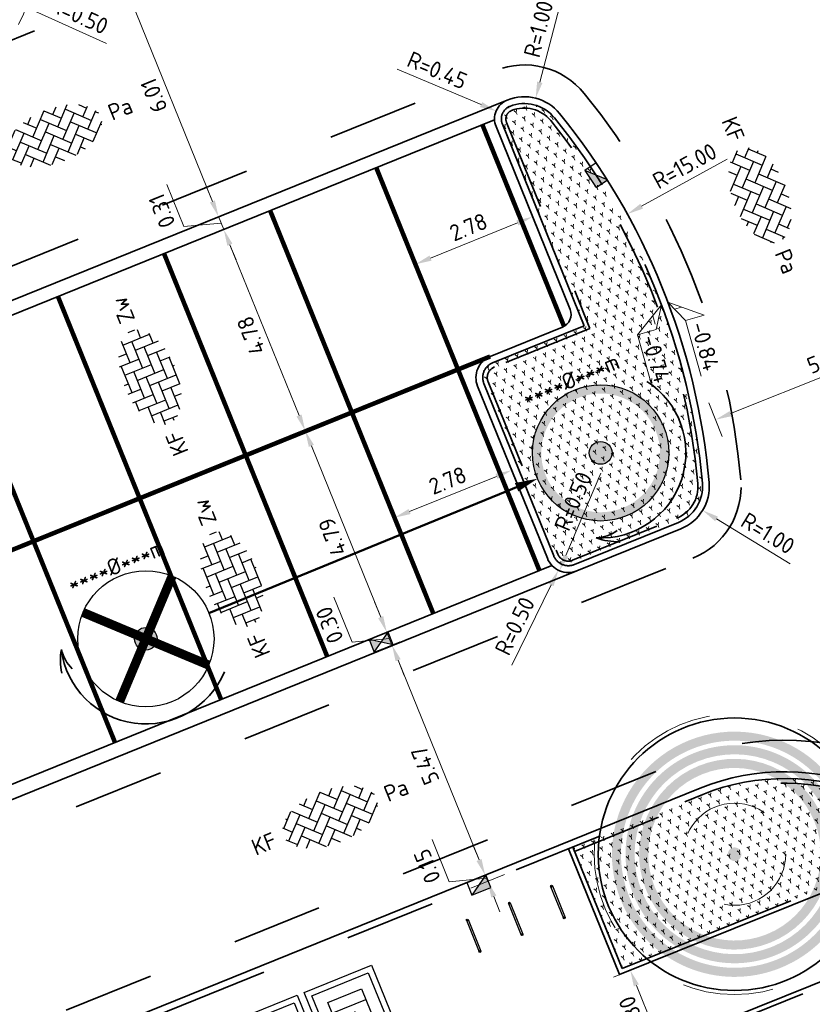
# Model space of a CAD drawing. Header units: metres. Extents: x 126075 to 126745, y 502461 to 502767.
# Tile 60 of 94: x 126529 to 126546, y 502671 to 502693. Entities that reach past the tile are written whole.
import ezdxf
from ezdxf.enums import TextEntityAlignment as Align

# ---------------------------------------------------------------- set-up
doc = ezdxf.new("R2010")
doc.units = ezdxf.units.M
doc.header["$PDSIZE"] = 1
for name, pattern in [('NLCS-HIDDEN', [4, 2, -2]), ('VH-OPSLUITBAND-SO', [10, 4, -2, 2, -2]), ('VH-TROTTOIRBAND-SO', [15, 5, -2, 2, -2, 2, -2]), ('VW-21-21_STREEP', [0.42, 0.21, -0.21]), ('ZZ-HIDDEN-SO', [4, 2, -2])]:
    doc.linetypes.add(name, pattern=pattern)
doc.layers.get('0').update_dxf_attribs({"linetype": 'CONTINUOUS'})
doc.layers.get('DEFPOINTS').update_dxf_attribs({"linetype": 'CONTINUOUS'})
doc.layers.add('N-GV-GR-BOOM-BESCHERMDEWORTELRUIMTE-GN', color=7, linetype='NLCS-HIDDEN', lineweight=0, plot=False)
doc.layers.add('N-GV-GR-BOOM_SOORT-V', color=7, linetype='CONTINUOUS', lineweight=18, true_color=0x025a01)
for name, color, linetype, lineweight in [('N-WE-GR-BEPLANTING-A-200', 92, 'CONTINUOUS', 18), ('N-WE-GR-BOOM-S', 90, 'CONTINUOUS', 25), ('N-WE-GR-BOOM-T18', 10, 'CONTINUOUS', 18), ('N-WE-IE-MEUBILAIR_WEGMEUBILAIR-S', 7, 'CONTINUOUS', 25), ('N-WE-IE-MEUBILAIR_WEGMEUBILAIR_CONTAINER-S', 7, 'CONTINUOUS', 25), ('N-WE-RI-HWA_KOLK-S-200', 154, 'CONTINUOUS', 25), ('N-WE-VH-GOOT_BSS_ACHTERKANT-G', 170, 'CONTINUOUS', 35), ('N-WE-VH-GOOT_BSS_VOORKANT-G', 170, 'CONTINUOUS', 35), ('N-WE-VH-KANTOPSLUITING_BETONRUG-G', 7, 'ZZ-HIDDEN-SO', 35), ('N-WE-VH-KANTOPSLUITING_OPSLUITBAND_100X200-G', 150, 'VH-OPSLUITBAND-SO', 35), ('N-WE-VH-KANTOPSLUITING_TROTTOIRBAND_130X150-G', 210, 'VH-TROTTOIRBAND-SO', 35), ('N-WE-VH-KANTOPSLUITING_TROTTOIRBAND_130X150_250-G', 210, 'VH-TROTTOIRBAND-SO', 35), ('N-WE-VH-KANTOPSLUITING_VOORKANTBAND-G', 50, 'CONTINUOUS', 35), ('N-WE-VH-MATERIAALGRENS-G', 7, 'ZZ-HIDDEN-SO', 35), ('N-WE-VH-OPENVERHARDING_BETONSTRAATSTEEN_KEIFORMAAT_ELLEBOOGVERBAND-S-200', 252, 'CONTINUOUS', 25), ('N-WE-VH-OPENVERHARDING_BETONSTRAATSTEEN_KEIFORMAAT_KEPERVERBAND-S-200', 252, 'CONTINUOUS', 25), ('N-WE-VW-MARKERING_PARKEERVAK-G', 7, 'VW-21-21_STREEP', 35), ('N-XX-GR-BOOM-T25', 7, 'CONTINUOUS', 25), ('V-WE-GR-BOOM-S', 90, 'CONTINUOUS', 25), ('X-XX-AL-HOOGTELABEL-S-200', 7, 'CONTINUOUS', 18), ('X-XX-AL-M', 7, 'CONTINUOUS', 18)]:
    doc.layers.add(name, color=color, linetype=linetype, lineweight=lineweight)
doc.styles.add('NLCS-ISO', font='NLCS-ISO.ttf')
doc.styles.add('NLCS-ISO-M200-T18', font='NLCS-ISO.ttf', dxfattribs={"height": 0.36})
doc.styles.add('NLCS-ISO-M200-T25', font='NLCS-ISO.ttf', dxfattribs={"height": 0.5})
doc.dimstyles.new('NLCS-M200-T18-PIJL_L2_H1', dxfattribs={"dimscale": 0.2, "dimtxt": 2.5, "dimasz": 1.8, "dimexe": 2, "dimexo": 2, "dimgap": 0.7, "dimtad": 1, "dimzin": 0, "dimdsep": 46, "dimtxsty": 'NLCS-ISO-M200-T18', "dimcen": 0, "dimdle": 2, "dimclrd": 256, "dimclre": 256, "dimclrt": 10, "dimadec": 1, "dimazin": 0, "dimtfac": 1, "dimtdec": 3, "dimtofl": 0, "dimtmove": 0, "dimatfit": 3, "dimfxl": 2, "dimfxlon": 1, "dimtfillclr": 256, "dimtolj": 1, "dimtzin": 0, "dimlwd": -1, "dimlwe": -1, "dimarcsym": 0})
pattern_1 = [(0, (0, 0), (0, 6.985), [5.08, -1.905]), (90, (0, 0), (-6.985, 4e-16), [5.08, -1.905])]

# ---------------------------------------------------------------- blocks, each defined once
blk = doc.blocks.new('SVH-BSS_KEIFORMAAT_ELLEBOOG-SO')
for p, q in [((-3.04, 2.49), (-1.87, 2.49)), ((-2.92, 2.49), (-2.92, -0.66)), ((-1.87, 2.81), (-1.87, 0.39)), ((-0.82, 2.94), (-0.82, 1.44)), ((-0.82, 2.49), (2.33, 2.49)), ((0.23, 2.97), (0.23, 2.49)), ((1.28, 2.49), (1.28, -0.66)), ((2.33, 2.7), (2.33, 0.39)), ((3.38, 2.35), (3.38, 1.44)), ((-4.84, 1.44), (-2.92, 1.44)), ((-3.97, 1.44), (-3.97, -1.71)), ((-1.87, 1.44), (1.28, 1.44)), ((0.23, 1.44), (0.23, -1.71)), ((2.33, 1.44), (4.84, 1.44)), ((4.43, 1.44), (4.43, -1.71)), ((-5.48, 0.39), (-3.97, 0.39)), ((-5.02, 0.39), (-5.02, -1.24)), ((-2.92, 0.39), (0.23, 0.39)), ((-0.82, 0.39), (-0.82, -2.76)), ((1.28, 0.39), (4.43, 0.39)), ((3.38, 0.39), (3.38, -2.35)), ((5.48, 0.39), (5.48, -0.39)), ((-5.39, -0.66), (-5.02, -0.66)), ((-3.97, -0.66), (-0.82, -0.66)), ((-1.87, -0.66), (-1.87, -2.8)), ((0.23, -0.66), (3.38, -0.66)), ((2.33, -0.66), (2.33, -2.71)), ((4.43, -0.66), (5.39, -0.66)), ((-4.52, -1.71), (-1.87, -1.71)), ((-2.92, -1.71), (-2.92, -2.53)), ((-0.82, -1.71), (2.33, -1.71)), ((1.28, -1.71), (1.28, -2.9)), ((3.38, -1.71), (4.52, -1.71)), ((-1.87, -2.76), (1.28, -2.76)), ((0.23, -2.76), (0.23, -2.97))]:
    blk.add_line(p, q)
at = {"style": 'NLCS-ISO'}
blk.add_attdef('FORMAAT', text='', height=1.8, dxfattribs=at).set_placement((-6.53, 0), align=Align.MIDDLE_RIGHT)
blk.add_attdef('KLEUR', text='', height=1.8, dxfattribs=at).set_placement((6.53, 0), align=Align.MIDDLE_LEFT)
at = {"style": 'NLCS-ISO', "flags": 1}
blk.add_attdef('FUNCTIE', text='', height=1.8, dxfattribs=at).set_placement((0, -3.98), align=Align.TOP_CENTER)
blk = doc.blocks.new('SVH-BSS_KEIFORMAAT_KEPER-SO')
for p, q in [((-5.2, 0.74), (-3.76, 2.18)), ((-3.7, 2.21), (-1.48, 0)), ((-2.62, 2.62), (-1.48, 1.48)), ((-2.23, 0.74), (0.01, 2.97)), ((-2.23, 2.23), (-1.61, 2.85)), ((-0.74, 2.23), (1.48, 0)), ((-0.01, 2.97), (1.48, 1.48)), ((0.74, 2.23), (1.39, 2.88)), ((0.74, 0.74), (2.62, 2.62)), ((2.23, 2.23), (4.45, 0)), ((3.76, 2.18), (4.45, 1.48)), ((3.76, 2.18), (4.45, 1.48)), ((-5.2, -0.74), (-2.97, 1.48)), ((-4.61, 1.64), (-4.45, 1.48)), ((-2.23, -0.74), (0, 1.48)), ((0.74, -0.74), (2.97, 1.48)), ((3.71, 0.74), (4.61, 1.64)), ((-5.3, 0.84), (-4.45, 0)), ((-4.61, -1.64), (-2.97, 0)), ((-3.71, 0.74), (-1.48, -1.48)), ((-2.23, -2.23), (0, 0)), ((-0.74, 0.74), (1.48, -1.48)), ((0.74, -2.23), (2.97, 0)), ((2.23, 0.74), (4.45, -1.48)), ((3.71, -0.74), (5.3, 0.84)), ((5.2, 0.74), (5.45, 0.49)), ((-5.45, -0.49), (-4.45, -1.48)), ((-3.71, -0.74), (-1.61, -2.85)), ((-0.74, -0.74), (1.39, -2.88)), ((2.23, -0.74), (3.7, -2.21)), ((3.76, -2.18), (5.45, -0.49)), ((5.2, -0.74), (5.3, -0.84)), ((-3.7, -2.21), (-2.97, -1.48)), ((-1.39, -2.88), (0, -1.48)), ((1.61, -2.85), (2.97, -1.48)), ((-0.74, -2.23), (0.01, -2.97)), ((-0.01, -2.97), (0, -2.97)), ((2.23, -2.23), (2.62, -2.62))]:
    blk.add_line(p, q)
at = {"style": 'NLCS-ISO'}
blk.add_attdef('FORMAAT', text='', height=1.8, dxfattribs=at).set_placement((-6.53, 0), align=Align.MIDDLE_RIGHT)
blk.add_attdef('KLEUR', text='', height=1.8, dxfattribs=at).set_placement((6.53, 0), align=Align.MIDDLE_LEFT)
at = {"style": 'NLCS-ISO', "flags": 1}
blk.add_attdef('FUNCTIE', text='', height=1.8, dxfattribs=at).set_placement((0, -3.98), align=Align.TOP_CENTER)
blk = doc.blocks.new('N-SGR-BOOM_BOL_2E')
h = blk.add_hatch(color=256)
h.dxf.hatch_style = 1
edge = h.paths.add_edge_path()
edge.add_arc((0, 0), 0.25, 0, 360)
at = {"layer": 'N-GV-GR-BOOM_SOORT-V', "transparency": 33554559}
h = blk.add_hatch(color=256, dxfattribs=at)
h.dxf.hatch_style = 1
h.paths.add_polyline_path([(-3.6, 0, 1), (3.6, 0, 1)])
h.paths.add_polyline_path([(3.2, 0, -1), (-3.2, 0, -1)], flags=16)
h = blk.add_hatch(color=256, dxfattribs=at)
h.dxf.hatch_style = 1
edge = h.paths.add_edge_path()
edge.add_arc((0, 0), 3.01, 0, 360)
edge = h.paths.add_edge_path(flags=16)
edge.add_arc((0, 0), 2.626, 0, 360)
at = {"lineweight": 35}
blk.add_circle((0, 0), 4, dxfattribs=at)
at = {"layer": 'N-GV-GR-BOOM-BESCHERMDEWORTELRUIMTE-GN'}
for radius in [4.37, 1.75]:
    blk.add_circle((0, 0), radius, dxfattribs=at)
at = {"layer": 'N-XX-GR-BOOM-T25', "style": 'NLCS-ISO-M200-T25'}
blk.add_attdef('SOORT', text='', height=0.5, dxfattribs=at).set_placement((0, -0.873), align=Align.MIDDLE_CENTER)
blk = doc.blocks.new('SIE-WEG_CONTAINER_AFVAL')
at = {"flags": 128}
for points in [[(-0.8, -0.8), (-0.8, 0.8), (0.8, 0.8), (0.8, -0.8)], [(0.67, 0.67), (0.67, -0.67), (-0.67, -0.67), (-0.67, 0.67)], [(-0.4, 0.4), (0.4, 0.4), (0.4, -0.4), (-0.4, -0.4)]]:
    blk.add_lwpolyline(points, close=True, dxfattribs=at)
blk.add_lwpolyline([(0.4, -0.15), (-0.4, -0.15)], dxfattribs=at)
at = {"style": 'NLCS-ISO'}
blk.add_text('A', height=0.25, dxfattribs=at).set_placement((0, 0.125), align=Align.MIDDLE_CENTER)
blk = doc.blocks.new('V-SGR-BOOM_VERPLANTEN')
at = {"ltscale": 0.1}
h = blk.add_hatch(color=256, dxfattribs=at)
edge = h.paths.add_edge_path()
edge.add_arc((0, 0), 0.25, 0, 360)
at = {"color": 114, "lineweight": -3, "true_color": 0x139b48, "const_width": 0.2, "flags": 128}
for points in [[(-1.061, 1.06), (1.061, -1.06)], [(1.06, 1.061), (-1.06, -1.061)]]:
    blk.add_lwpolyline(points, dxfattribs=at)
at = {"lineweight": 35, "flags": 128}
for points in [[(-1.811, 0.485, 0.09274), (-2, 0)], [(-1.811, 0.485, 0.1365), (-1.75, 0)]]:
    blk.add_lwpolyline(points, format="xyb", dxfattribs=at)
for centre, radius in [((0, 0), 1.5), ((0.05, 0.025), 0.0562)]:
    blk.add_circle(centre, radius)
at = {"ltscale": 0.1}
blk.add_circle((0, 0), 0.25, dxfattribs=at)
at = {"lineweight": 35}
blk.add_arc((0, 0), 1.875, 165, 315, dxfattribs=at)
at = {"layer": 'N-WE-GR-BOOM-T18', "ltscale": 0.1, "style": 'NLCS-ISO-M200-T18'}
blk.add_attdef('SOORT', text='', height=0.36, dxfattribs=at).set_placement((0, 1.74), align=Align.MIDDLE_CENTER)
blk = doc.blocks.new('N-SGR-BOOM_VERPLANTEN')
at = {"true_color": 0x139b48}
h = blk.add_hatch(color=114, dxfattribs=at)
h.dxf.hatch_style = 1
edge = h.paths.add_edge_path()
edge.add_arc((0, 0), 1.5, 0, 360)
edge = h.paths.add_edge_path(flags=17)
edge.add_arc((0, 0), 1.307, 0, 360)
edge = h.paths.add_edge_path(flags=16)
edge.add_arc((0, 0), 0.25, 0, 360)
edge = h.paths.add_edge_path(flags=0)
edge.add_arc((0.05, 0.025), 0.0562, 0, 360)
at = {"ltscale": 0.1}
h = blk.add_hatch(color=256, dxfattribs=at)
edge = h.paths.add_edge_path()
edge.add_arc((0, 0), 0.25, 0, 360)
at = {"lineweight": 35, "flags": 128}
for points in [[(-0.797, -1.697, 0.09274), (-0.352, -1.969)], [(-0.797, -1.697, 0.1365), (-0.308, -1.723)]]:
    blk.add_lwpolyline(points, format="xyb", dxfattribs=at)
blk.add_circle((0, 0), 1.5)
at = {"ltscale": 0.1}
blk.add_circle((0, 0), 0.25, dxfattribs=at)
at = {"lineweight": 35}
blk.add_arc((0, 0), 1.875, 244.8526, 34.8526, dxfattribs=at)
at = {"layer": 'N-WE-GR-BOOM-T18', "ltscale": 0.1, "style": 'NLCS-ISO-M200-T18'}
blk.add_attdef('SOORT', text='', height=0.36, dxfattribs=at).set_placement((0, 1.74), align=Align.MIDDLE_CENTER)
blk = doc.blocks.new('*U122')
at = {"color": 114, "true_color": 0x139b48}
blk.add_lwpolyline([(8.816, 0, 0.2, 0, 0), (9.316, 0, 0, 0, 0)], format="xyseb", dxfattribs=at)
at = {"color": 114, "lineweight": 50, "true_color": 0x139b48}
blk.add_lwpolyline([(1.5, 0), (9.066, 0)], dxfattribs=at)
at = {"layer": 'N-WE-GR-BOOM-S'}
blk.add_blockref('N-SGR-BOOM_VERPLANTEN', (10.816, 0), dxfattribs=at).add_auto_attribs({'SOORT': '****%%c***m'})
at = {"layer": 'V-WE-GR-BOOM-S'}
blk.add_blockref('V-SGR-BOOM_VERPLANTEN', (0, 0), dxfattribs=at).add_auto_attribs({'SOORT': '****%%c***m'})
blk = doc.blocks.new('SIE-WEG_FIETSNIET')
for p, q in [((-0.375, 0.02), (-0.375, -0.02)), ((0.375, 0.02), (-0.375, 0.02)), ((0.375, 0.02), (0.375, -0.02)), ((0.375, -0.02), (-0.375, -0.02))]:
    blk.add_line(p, q)
for centre in [(-0.375, 0), (0.375, 0)]:
    blk.add_circle(centre, 0.02)
blk = doc.blocks.new('*D184')
at = {"layer": 'DEFPOINTS', "color": 0, "transparency": 16777216}
for p in [(126548.764, 502677.487), (126539.793, 502674.017), (126539.247, 502673.796)]:
    blk.add_point(p, dxfattribs=at)
at = {"layer": 'X-XX-AL-M', "transparency": 16777216}
for p, q in [((126538.453, 502673.65), (126538.078, 502674.577)), ((126539.112, 502674.13), (126538.976, 502674.464)), ((126539.275, 502673.727), (126538.453, 502673.65)), ((126539.422, 502673.867), (126538.876, 502673.646)), ((126539.674, 502673.807), (126538.932, 502673.507)), ((126539.303, 502673.657), (126539.247, 502673.796)), ((126539.438, 502673.323), (126539.573, 502672.99))]:
    blk.add_line(p, q, dxfattribs=at)
for points in [[(126539.056, 502674.107), (126539.167, 502674.152), (126539.247, 502673.796)], [(126539.382, 502673.301), (126539.494, 502673.346), (126539.303, 502673.657)]]:
    blk.add_solid(points, dxfattribs=at)
at = {"layer": 'X-XX-AL-M', "color": 10, "transparency": 16777216, "insert": (126537.969, 502673.993), "char_height": 0.36, "attachment_point": 5, "rotation": 112.036, "style": 'NLCS-ISO-M200-T18'}
blk.add_mtext('\\A1;0.15', dxfattribs=at)
blk = doc.blocks.new('*D185')
at = {"layer": 'DEFPOINTS', "color": 0, "transparency": 16777216}
for p in [(126537.742, 502679.083), (126537.196, 502678.862), (126539.793, 502674.017)]:
    blk.add_point(p, dxfattribs=at)
at = {"layer": 'X-XX-AL-M', "transparency": 16777216}
for p, q in [((126537.371, 502678.933), (126536.825, 502678.712)), ((126539.112, 502674.13), (126537.331, 502678.528)), ((126539.422, 502673.867), (126538.876, 502673.646))]:
    blk.add_line(p, q, dxfattribs=at)
for points in [[(126537.276, 502678.506), (126537.387, 502678.551), (126537.196, 502678.862)], [(126539.056, 502674.107), (126539.167, 502674.152), (126539.247, 502673.796)]]:
    blk.add_solid(points, dxfattribs=at)
at = {"layer": 'X-XX-AL-M', "color": 10, "transparency": 16777216, "insert": (126537.925, 502676.209), "char_height": 0.36, "attachment_point": 5, "rotation": 112.036, "style": 'NLCS-ISO-M200-T18'}
blk.add_mtext('\\A1;5.47', dxfattribs=at)
blk = doc.blocks.new('*D186')
at = {"layer": 'DEFPOINTS', "color": 0, "transparency": 16777216}
for p in [(126537.617, 502679.36), (126537.082, 502679.143), (126537.742, 502679.083)]:
    blk.add_point(p, dxfattribs=at)
at = {"layer": 'X-XX-AL-M', "transparency": 16777216}
for p, q in [((126536.318, 502678.926), (126535.916, 502679.92)), ((126536.947, 502679.477), (126536.812, 502679.811)), ((126537.246, 502679.21), (126536.711, 502678.993)), ((126537.196, 502678.862), (126537.082, 502679.143)), ((126537.139, 502679.003), (126536.318, 502678.926)), ((126537.371, 502678.933), (126536.825, 502678.712)), ((126537.331, 502678.528), (126537.466, 502678.195))]:
    blk.add_line(p, q, dxfattribs=at)
for points in [[(126536.892, 502679.455), (126537.003, 502679.5), (126537.082, 502679.143)], [(126537.276, 502678.506), (126537.387, 502678.551), (126537.196, 502678.862)]]:
    blk.add_solid(points, dxfattribs=at)
at = {"layer": 'X-XX-AL-M', "color": 10, "transparency": 16777216, "insert": (126535.82, 502679.303), "char_height": 0.36, "attachment_point": 5, "rotation": 112.036, "style": 'NLCS-ISO-M200-T18'}
blk.add_mtext('\\A1;0.30', dxfattribs=at)
blk = doc.blocks.new('*D187')
at = {"layer": 'DEFPOINTS', "color": 0, "transparency": 16777216}
for p in [(126535.82, 502683.799), (126535.285, 502683.583), (126537.617, 502679.36)]:
    blk.add_point(p, dxfattribs=at)
at = {"layer": 'X-XX-AL-M', "transparency": 16777216}
for p, q in [((126535.449, 502683.649), (126534.915, 502683.433)), ((126536.947, 502679.477), (126535.421, 502683.249)), ((126537.246, 502679.21), (126536.711, 502678.993))]:
    blk.add_line(p, q, dxfattribs=at)
for points in [[(126535.365, 502683.226), (126535.476, 502683.271), (126535.285, 502683.583)], [(126536.892, 502679.455), (126537.003, 502679.5), (126537.082, 502679.143)]]:
    blk.add_solid(points, dxfattribs=at)
at = {"layer": 'X-XX-AL-M', "color": 10, "transparency": 16777216, "insert": (126535.887, 502681.243), "char_height": 0.36, "attachment_point": 5, "rotation": 112.036, "style": 'NLCS-ISO-M200-T18'}
blk.add_mtext('\\A1;4.79', dxfattribs=at)
blk = doc.blocks.new('*D188')
at = {"layer": 'DEFPOINTS', "color": 0, "transparency": 16777216}
for p in [(126534.027, 502688.227), (126533.493, 502688.011), (126535.82, 502683.799)]:
    blk.add_point(p, dxfattribs=at)
at = {"layer": 'X-XX-AL-M', "transparency": 16777216}
for p, q in [((126533.656, 502688.077), (126533.122, 502687.861)), ((126535.15, 502683.916), (126533.628, 502687.677)), ((126535.449, 502683.649), (126534.915, 502683.433))]:
    blk.add_line(p, q, dxfattribs=at)
for points in [[(126533.572, 502687.655), (126533.684, 502687.7), (126533.493, 502688.011)], [(126535.095, 502683.894), (126535.206, 502683.939), (126535.285, 502683.583)]]:
    blk.add_solid(points, dxfattribs=at)
at = {"layer": 'X-XX-AL-M', "color": 10, "transparency": 16777216, "insert": (126534.093, 502685.677), "char_height": 0.36, "attachment_point": 5, "rotation": 112.036, "style": 'NLCS-ISO-M200-T18'}
blk.add_mtext('\\A1;4.78', dxfattribs=at)
blk = doc.blocks.new('*D179')
at = {"layer": 'DEFPOINTS', "color": 0, "transparency": 16777216}
for p in [(126533.911, 502688.513), (126533.377, 502688.297), (126534.027, 502688.227)]:
    blk.add_point(p, dxfattribs=at)
at = {"layer": 'X-XX-AL-M', "transparency": 16777216}
for p, q in [((126532.614, 502688.077), (126532.239, 502689.004)), ((126533.242, 502688.631), (126533.107, 502688.964)), ((126533.54, 502688.363), (126533.006, 502688.147)), ((126533.493, 502688.011), (126533.377, 502688.297)), ((126533.435, 502688.154), (126532.614, 502688.077)), ((126533.656, 502688.077), (126533.122, 502687.861)), ((126533.628, 502687.677), (126533.763, 502687.344))]:
    blk.add_line(p, q, dxfattribs=at)
for points in [[(126533.187, 502688.608), (126533.298, 502688.653), (126533.377, 502688.297)], [(126533.572, 502687.655), (126533.684, 502687.7), (126533.493, 502688.011)]]:
    blk.add_solid(points, dxfattribs=at)
at = {"layer": 'X-XX-AL-M', "color": 10, "transparency": 16777216, "insert": (126532.13, 502688.421), "char_height": 0.36, "attachment_point": 5, "rotation": 112.036, "style": 'NLCS-ISO-M200-T18'}
blk.add_mtext('\\A1;0.31', dxfattribs=at)
blk = doc.blocks.new('*D180')
at = {"layer": 'DEFPOINTS', "color": 0, "transparency": 16777216}
for p in [(126531.447, 502693.996), (126531.124, 502693.865), (126533.911, 502688.513)]:
    blk.add_point(p, dxfattribs=at)
at = {"layer": 'X-XX-AL-M', "transparency": 16777216}
for p, q in [((126531.124, 502693.865), (126530.753, 502693.715)), ((126533.242, 502688.631), (126531.259, 502693.531)), ((126533.54, 502688.363), (126533.006, 502688.147))]:
    blk.add_line(p, q, dxfattribs=at)
for points in [[(126531.203, 502693.509), (126531.314, 502693.554), (126531.124, 502693.865)], [(126533.187, 502688.608), (126533.298, 502688.653), (126533.377, 502688.297)]]:
    blk.add_solid(points, dxfattribs=at)
at = {"layer": 'X-XX-AL-M', "color": 10, "transparency": 16777216, "insert": (126531.954, 502690.961), "char_height": 0.36, "attachment_point": 5, "rotation": 112.036, "style": 'NLCS-ISO-M200-T18'}
blk.add_mtext('\\A1;6.01', dxfattribs=at)
blk = doc.blocks.new('*D193')
at = {"layer": 'DEFPOINTS', "color": 0, "transparency": 16777216}
for p in [(126548.24, 502688.801), (126543.139, 502686.748), (126549.417, 502685.876)]:
    blk.add_point(p, dxfattribs=at)
at = {"layer": 'X-XX-AL-M', "transparency": 16777216}
for p, q in [((126549.268, 502686.247), (126549.567, 502685.505)), ((126544.65, 502683.958), (126549.083, 502685.742)), ((126544.167, 502684.194), (126544.466, 502683.452))]:
    blk.add_line(p, q, dxfattribs=at)
for points in [[(126549.061, 502685.798), (126549.106, 502685.686), (126549.417, 502685.876)], [(126544.628, 502684.013), (126544.673, 502683.902), (126544.316, 502683.823)]]:
    blk.add_solid(points, dxfattribs=at)
at = {"layer": 'X-XX-AL-M', "color": 10, "transparency": 16777216, "insert": (126546.747, 502685.147), "char_height": 0.36, "attachment_point": 5, "rotation": 21.9251, "style": 'NLCS-ISO-M200-T18'}
blk.add_mtext('\\A1;5.50', dxfattribs=at)
blk = doc.blocks.new('*D263')
at = {"layer": 'DEFPOINTS', "color": 0, "transparency": 16777216}
for p in [(126539.83, 502682.711), (126539.83, 502682.711), (126537.251, 502681.667)]:
    blk.add_point(p, dxfattribs=at)
at = {"layer": 'X-XX-AL-M', "transparency": 16777216}
for p, q in [((126539.83, 502682.711), (126539.68, 502683.082)), ((126537.585, 502681.802), (126539.497, 502682.576)), ((126537.251, 502681.667), (126537.101, 502682.038))]:
    blk.add_line(p, q, dxfattribs=at)
for points in [[(126539.474, 502682.632), (126539.519, 502682.521), (126539.83, 502682.711)], [(126537.562, 502681.858), (126537.608, 502681.747), (126537.251, 502681.667)]]:
    blk.add_solid(points, dxfattribs=at)
at = {"layer": 'X-XX-AL-M', "color": 10, "transparency": 16777216, "insert": (126538.421, 502682.486), "char_height": 0.36, "attachment_point": 5, "rotation": 22.0408, "style": 'NLCS-ISO-M200-T18'}
blk.add_mtext('\\A1;2.78', dxfattribs=at)
blk = doc.blocks.new('*D265')
at = {"layer": 'DEFPOINTS', "color": 0, "transparency": 16777216}
for p in [(126540.29, 502688.292), (126540.29, 502688.292), (126537.711, 502687.247)]:
    blk.add_point(p, dxfattribs=at)
at = {"layer": 'X-XX-AL-M', "transparency": 16777216}
for p, q in [((126540.29, 502688.292), (126540.14, 502688.662)), ((126538.044, 502687.383), (126539.956, 502688.157)), ((126537.711, 502687.247), (126537.561, 502687.618))]:
    blk.add_line(p, q, dxfattribs=at)
for points in [[(126539.934, 502688.212), (126539.979, 502688.101), (126540.29, 502688.292)], [(126538.022, 502687.438), (126538.067, 502687.327), (126537.711, 502687.247)]]:
    blk.add_solid(points, dxfattribs=at)
at = {"layer": 'X-XX-AL-M', "color": 10, "transparency": 16777216, "insert": (126538.88, 502688.066), "char_height": 0.36, "attachment_point": 5, "rotation": 22.0408, "style": 'NLCS-ISO-M200-T18'}
blk.add_mtext('\\A1;2.78', dxfattribs=at)
blk = doc.blocks.new('*D312')
at = {"layer": 'DEFPOINTS', "color": 0, "transparency": 16777216}
for p in [(126540.359, 502690.905), (126540.109, 502689.937)]:
    blk.add_point(p, dxfattribs=at)
at = {"layer": 'X-XX-AL-M', "transparency": 16777216}
blk.add_line((126540.924, 502693.093), (126540.449, 502691.254), dxfattribs=at)
blk.add_solid([(126540.391, 502691.269), (126540.507, 502691.239), (126540.359, 502690.905)], dxfattribs=at)
at = {"layer": 'X-XX-AL-M', "color": 10, "transparency": 16777216, "insert": (126540.421, 502692.428), "char_height": 0.36, "attachment_point": 5, "rotation": 75.5393, "style": 'NLCS-ISO-M200-T18'}
blk.add_mtext('\\A1;R=1.00', dxfattribs=at)
blk = doc.blocks.new('*D313')
at = {"layer": 'DEFPOINTS', "color": 0, "transparency": 16777216}
for p in [(126542.376, 502688.351), (126529.235, 502681.119)]:
    blk.add_point(p, dxfattribs=at)
at = {"layer": 'X-XX-AL-M', "transparency": 16777216}
blk.add_line((126544.577, 502689.563), (126542.692, 502688.525), dxfattribs=at)
blk.add_solid([(126542.663, 502688.578), (126542.721, 502688.472), (126542.376, 502688.351)], dxfattribs=at)
at = {"layer": 'X-XX-AL-M', "color": 10, "transparency": 16777216, "insert": (126543.638, 502689.411), "char_height": 0.36, "attachment_point": 5, "rotation": 28.8267, "style": 'NLCS-ISO-M200-T18'}
blk.add_mtext('\\A1;R=15.00', dxfattribs=at)
blk = doc.blocks.new('*D314')
at = {"layer": 'DEFPOINTS', "color": 0, "transparency": 16777216}
for p in [(126543.181, 502682.35), (126544.034, 502681.828)]:
    blk.add_point(p, dxfattribs=at)
at = {"layer": 'X-XX-AL-M', "transparency": 16777216}
blk.add_line((126545.962, 502680.649), (126544.341, 502681.64), dxfattribs=at)
blk.add_solid([(126544.372, 502681.691), (126544.31, 502681.589), (126544.034, 502681.828)], dxfattribs=at)
at = {"layer": 'X-XX-AL-M', "color": 10, "transparency": 16777216, "insert": (126545.472, 502681.323), "char_height": 0.36, "attachment_point": 5, "rotation": 328.5423, "style": 'NLCS-ISO-M200-T18'}
blk.add_mtext('\\A1;R=1.00', dxfattribs=at)
blk = doc.blocks.new('*D315')
at = {"layer": 'DEFPOINTS', "color": 0, "transparency": 16777216}
for p in [(126541.079, 502680.959), (126540.884, 502680.499)]:
    blk.add_point(p, dxfattribs=at)
at = {"layer": 'X-XX-AL-M', "transparency": 16777216}
blk.add_line((126541.794, 502682.646), (126541.025, 502680.831), dxfattribs=at)
blk.add_solid([(126540.969, 502680.854), (126541.08, 502680.807), (126540.884, 502680.499)], dxfattribs=at)
at = {"layer": 'X-XX-AL-M', "color": 10, "transparency": 16777216, "insert": (126541.185, 502682.029), "char_height": 0.36, "attachment_point": 5, "rotation": 67.0408, "style": 'NLCS-ISO-M200-T18'}
blk.add_mtext('\\A1;R=0.50', dxfattribs=at)
blk = doc.blocks.new('*D316')
at = {"layer": 'DEFPOINTS', "color": 0, "transparency": 16777216}
for p in [(126541.079, 502680.959), (126540.859, 502680.511)]:
    blk.add_point(p, dxfattribs=at)
at = {"layer": 'X-XX-AL-M', "transparency": 16777216}
blk.add_line((126539.832, 502678.417), (126540.7, 502680.187), dxfattribs=at)
blk.add_solid([(126540.647, 502680.214), (126540.754, 502680.161), (126540.859, 502680.511)], dxfattribs=at)
at = {"layer": 'X-XX-AL-M', "color": 10, "transparency": 16777216, "insert": (126539.9, 502679.281), "char_height": 0.36, "attachment_point": 5, "rotation": 63.8734, "style": 'NLCS-ISO-M200-T18'}
blk.add_mtext('\\A1;R=0.50', dxfattribs=at)
blk = doc.blocks.new('*D323')
at = {"layer": 'DEFPOINTS', "color": 0, "transparency": 16777216}
for p in [(126539.489, 502690.622), (126539.903, 502690.446)]:
    blk.add_point(p, dxfattribs=at)
at = {"layer": 'X-XX-AL-M', "transparency": 16777216}
blk.add_line((126537.308, 502691.546), (126539.157, 502690.762), dxfattribs=at)
blk.add_solid([(126539.181, 502690.818), (126539.134, 502690.707), (126539.489, 502690.622)], dxfattribs=at)
at = {"layer": 'X-XX-AL-M', "color": 10, "transparency": 16777216, "insert": (126538.192, 502691.519), "char_height": 0.36, "attachment_point": 5, "rotation": 337.0408, "style": 'NLCS-ISO-M200-T18'}
blk.add_mtext('\\A1;R=0.45', dxfattribs=at)
blk = doc.blocks.new('*D329')
at = {"layer": 'DEFPOINTS', "color": 0, "transparency": 16777216}
for p in [(126528.326, 502693.274), (126528.782, 502693.069)]:
    blk.add_point(p, dxfattribs=at)
at = {"layer": 'X-XX-AL-M', "transparency": 16777216}
blk.add_line((126530.908, 502692.11), (126529.11, 502692.921), dxfattribs=at)
blk.add_solid([(126529.134, 502692.975), (126529.085, 502692.866), (126528.782, 502693.069)], dxfattribs=at)
at = {"layer": 'X-XX-AL-M', "color": 10, "transparency": 16777216, "insert": (126530.304, 502692.733), "char_height": 0.36, "attachment_point": 5, "rotation": 335.7425, "style": 'NLCS-ISO-M200-T18'}
blk.add_mtext('\\A1;R=0.50', dxfattribs=at)
blk = doc.blocks.new('SRI-KOLK_TROTTOIR-SO')
blk.add_hatch(color=256).paths.add_polyline_path([(1.125, 1.5), (-1.125, 1.5), (-1.125, 0)])
blk.add_line((-1.125, 0), (1.125, 1.5))
at = {"flags": 128}
blk.add_lwpolyline([(-1.125, 0), (1.125, 0), (1.125, 1.5), (-1.125, 1.5)], close=True, dxfattribs=at)
blk = doc.blocks.new('SRI-KOLK_STRAAT-SO')
h = blk.add_hatch(color=256)
h.dxf.hatch_style = 1
h.paths.add_polyline_path([(-1.125, 1.5), (-1.125, 0), (0, 0.75)])
h.paths.add_polyline_path([(1.125, 1.5), (0, 0.75), (1.125, 0)])
for p, q in [((-1.125, 0), (1.125, 1.5)), ((1.125, 0), (-1.125, 1.5))]:
    blk.add_line(p, q)
blk.add_lwpolyline([(-1.125, 0), (1.125, 0), (1.125, 1.5), (-1.125, 1.5)], close=True)
blk = doc.blocks.new('SZZ-HOOGTELABEL_02-SO')
h = blk.add_hatch()
h.set_pattern_fill('ANGLE', color=256)
h.set_pattern_definition(pattern_1)
h.paths.add_polyline_path([(2.46, 3.44), (0, 0), (2.46, 1.31)])
for p, q in [((2.46, 3.44), (0, 0)), ((2.46, 1.31), (2.46, 3.44)), ((0, 0), (2.46, 1.31)), ((8.84, 1.31), (2.46, 1.31))]:
    blk.add_line(p, q)
at = {"style": 'NLCS-ISO'}
blk.add_attdef('...', text='', height=1.8, dxfattribs=at).set_placement((5.77, 2.62), align=Align.MIDDLE)
blk = doc.blocks.new('SZZ-HOOGTELABEL_04-SO')
h = blk.add_hatch()
h.set_pattern_fill('ANGLE', color=256)
h.set_pattern_definition(pattern_1)
h.paths.add_polyline_path([(2.46, -1.31), (0, 0), (2.46, -3.44)])
for p, q in [((0, 0), (2.46, -1.31)), ((2.46, -3.44), (0, 0)), ((2.46, -1.31), (2.46, -3.44)), ((8.4, -3.44), (2.46, -3.44))]:
    blk.add_line(p, q)
at = {"style": 'NLCS-ISO'}
blk.add_attdef('...', text='', height=1.8, dxfattribs=at).set_placement((5.55, -2.2), align=Align.MIDDLE)
blk = doc.blocks.new('*D461')
at = {"layer": 'DEFPOINTS', "color": 0, "transparency": 16777216}
for p in [(126548.565, 502674.17), (126549.239, 502672.499), (126542.441, 502671.702)]:
    blk.add_point(p, dxfattribs=at)
at = {"layer": 'X-XX-AL-M', "transparency": 16777216}
for p, q in [((126542.812, 502671.851), (126542.07, 502671.552)), ((126542.98, 502670.365), (126542.576, 502671.368)), ((126543.486, 502670.18), (126542.743, 502669.881))]:
    blk.add_line(p, q, dxfattribs=at)
for points in [[(126542.52, 502671.345), (126542.631, 502671.39), (126542.441, 502671.702)], [(126542.924, 502670.342), (126543.036, 502670.387), (126543.114, 502670.031)]]:
    blk.add_solid(points, dxfattribs=at)
at = {"layer": 'X-XX-AL-M', "color": 10, "transparency": 16777216, "insert": (126542.481, 502670.747), "char_height": 0.36, "attachment_point": 5, "rotation": 111.9493, "style": 'NLCS-ISO-M200-T18'}
blk.add_mtext('\\A1;1.80', dxfattribs=at)
blk = doc.blocks.new('N-SGR-BOOM_BOL_3E')
h = blk.add_hatch(color=256)
h.dxf.hatch_style = 1
edge = h.paths.add_edge_path()
edge.add_arc((0, 0), 0.15, 0, 360)
at = {"layer": 'N-GV-GR-BOOM_SOORT-V', "transparency": 33554495}
h = blk.add_hatch(color=256, dxfattribs=at)
h.dxf.hatch_style = 1
h.paths.add_polyline_path([(-2.7, 0, 1), (2.7, 0, 1)])
h.paths.add_polyline_path([(2.5, 0, -1), (-2.5, 0, -1)], flags=16)
h.paths.add_polyline_path([(1.125, 0, -1), (-1.125, 0, -1)], flags=0)
h.paths.add_polyline_path([(-1.125, -1.9), (1.125, -1.9), (1.125, -1.15), (-1.125, -1.15)], flags=8)
h = blk.add_hatch(color=256, dxfattribs=at)
h.dxf.hatch_style = 1
edge = h.paths.add_edge_path(flags=16)
edge.add_arc((0, 0), 2.2, 0, 360)
edge = h.paths.add_edge_path()
edge.add_arc((0, 0), 2.4, 0, 360)
h = blk.add_hatch(color=256, dxfattribs=at)
h.dxf.hatch_style = 1
edge = h.paths.add_edge_path()
edge.add_arc((0, 0), 2.1, 0, 360)
edge = h.paths.add_edge_path(flags=16)
edge.add_arc((0, 0), 1.9, 0, 360)
at = {"lineweight": 35}
blk.add_circle((0, 0), 3, dxfattribs=at)
at = {"layer": 'N-GV-GR-BOOM-BESCHERMDEWORTELRUIMTE-GN'}
for radius in [3.09, 1.125]:
    blk.add_circle((0, 0), radius, dxfattribs=at)
at = {"layer": 'N-XX-GR-BOOM-T25', "style": 'NLCS-ISO-M200-T25'}
blk.add_attdef('SOORT', text='', height=0.5, dxfattribs=at).set_placement((0, -1.525), align=Align.MIDDLE_CENTER)

msp = doc.modelspace()

# ---------------------------------------------------------------- hatches: boundary and pattern name
at = {"layer": 'N-WE-GR-BEPLANTING-A-200', "transparency": 33554559}
h = msp.add_hatch(dxfattribs=at)
h.set_pattern_fill('AGR-BEPLANTING_SOORT_01-SO', color=256, scale=0.2, pattern_type=2)
h.set_pattern_definition([(81.70981, (126553.2705, 502551.88657), (-0.18126085, 0.14310075), [0.0577352, -0.1732052]), (141.70981, (126553.2705, 502551.88657), (-0.2145593, -0.08542613), [0.0577352, -0.1732052]), (291.70981, (126553.2705, 502551.88657), (0.18126079, -0.14310082), [0.05, -0.35])])
h.paths.add_polyline_path([(126540.77, 502690.472, 0.329765), (126539.79, 502690.724, 0.414214), (126539.625, 502690.334), (126541.423, 502685.892), (126539.412, 502685.077, 0.414214), (126539.219, 502684.621), (126540.755, 502680.828, 0.414214), (126541.21, 502680.635), (126543.5, 502681.562, 0.329765), (126544.028, 502682.425, 0.149424)])
h = msp.add_hatch(dxfattribs=at)
h.set_pattern_fill('AGR-BEPLANTING_SOORT_01-SO', color=256, scale=0.2, pattern_type=2)
h.set_pattern_definition([(81.925, (126545.3557, 502670.83657), (-0.181797, 0.1424186), [0.057735, -0.173205]), (141.925, (126545.3557, 502670.83657), (-0.214237, -0.086232), [0.057735, -0.173205]), (291.9251, (126545.3557, 502670.83657), (0.1817972, -0.1424187), [0.05, -0.35])])
edge = h.paths.add_edge_path()
edge.add_line((126549.659, 502674.718), (126547.744, 502675.534))
edge.add_arc((126545.843, 502671.072), 4.85, 66.9251, 111.879)
edge.add_line((126544.036, 502675.573), (126541.175, 502674.415))
edge.add_line((126541.175, 502674.415), (126542.261, 502671.737))
edge.add_line((126542.261, 502671.737), (126549.659, 502674.718))

# ---------------------------------------------------------------- linework, layer by layer
at = {"layer": 'N-WE-VH-GOOT_BSS_ACHTERKANT-G', "flags": 128}
for points in [[(126539.453, 502690.427), (126484.611, 502668.223)], [(126540.718, 502680.614), (126526.151, 502674.716)]]:
    msp.add_lwpolyline(points, dxfattribs=at)
at = {"layer": 'N-WE-VH-GOOT_BSS_VOORKANT-G'}
for points in [[(126539.734, 502690.864), (126484.095, 502668.354)], [(126541.267, 502680.496), (126525.838, 502674.25)]]:
    msp.add_lwpolyline(points, dxfattribs=at)
at = {"layer": 'N-WE-VH-KANTOPSLUITING_BETONRUG-G'}
msp.add_lwpolyline([(126540.692, 502690.409, 0.329765), (126539.828, 502690.632, 0.414214), (126539.718, 502690.371), (126541.554, 502685.836), (126539.45, 502684.985, 0.414214), (126539.312, 502684.659), (126540.847, 502680.866, 0.414214), (126541.173, 502680.728), (126543.462, 502681.655, 0.329765), (126543.928, 502682.416, 0.149424)], format="xyb", close=True, dxfattribs=at)
msp.add_lwpolyline([(126541.213, 502674.319), (126544.072, 502675.48, -0.198746), (126547.705, 502675.442), (126549.528, 502674.665)], format="xyb", dxfattribs=at)
at = {"layer": 'N-WE-VH-KANTOPSLUITING_OPSLUITBAND_100X200-G'}
msp.add_lwpolyline([(126541.175, 502674.415), (126542.262, 502671.737), (126549.659, 502674.718)], dxfattribs=at)
at = {"layer": 'N-WE-VH-KANTOPSLUITING_OPSLUITBAND_100X200-G', "flags": 128}
msp.add_lwpolyline([(126551.232, 502670.883), (126550.856, 502671.817), (126549.377, 502672.447), (126526.216, 502663.123), (126525.114, 502665.861), (126523.023, 502665.019)], dxfattribs=at)
at = {"layer": 'N-WE-VH-KANTOPSLUITING_TROTTOIRBAND_130X150-G'}
msp.add_lwpolyline([(126540.77, 502690.472, 0.329765), (126539.79, 502690.724, 0.414214), (126539.625, 502690.334), (126541.423, 502685.892), (126539.412, 502685.077, 0.414214), (126539.219, 502684.621), (126540.755, 502680.828, 0.414214), (126541.21, 502680.635), (126543.5, 502681.562, 0.329765), (126544.028, 502682.425, 0.149424)], format="xyb", close=True, dxfattribs=at)
at = {"layer": 'N-WE-VH-KANTOPSLUITING_TROTTOIRBAND_130X150_250-G', "flags": 128}
msp.add_lwpolyline([(126489.839, 502651.054, -0.304611), (126492.244, 502654.61), (126544.036, 502675.573, -0.198703), (126547.744, 502675.534), (126550.282, 502674.453), (126550.047, 502673.901)], format="xyb", dxfattribs=at)
at = {"layer": 'N-WE-VH-KANTOPSLUITING_VOORKANTBAND-G', "flags": 128}
msp.add_lwpolyline([(126544.177, 502682.438, -0.329765), (126543.556, 502681.423), (126541.267, 502680.496, -0.414214), (126540.616, 502680.772), (126539.08, 502684.565, -0.414214), (126539.356, 502685.216), (126540.95, 502685.862, 0.414214), (126541.116, 502686.252), (126539.486, 502690.278, -0.414214), (126539.734, 502690.864), (126539.734, 502690.864, -0.329765), (126540.886, 502690.566, -0.149424)], format="xyb", close=True, dxfattribs=at)
msp.add_lwpolyline([(126489.689, 502651.025, -0.306646), (126492.188, 502654.749), (126543.98, 502675.712, -0.198703), (126547.803, 502675.672), (126550.341, 502674.591)], format="xyb", dxfattribs=at)
at = {"layer": 'N-WE-VH-KANTOPSLUITING_VOORKANTBAND-G'}
for points in [[(126541.082, 502674.377), (126542.206, 502671.607), (126549.789, 502674.663)], [(126551.323, 502670.92), (126550.933, 502671.893), (126549.378, 502672.555), (126526.271, 502663.253), (126525.169, 502665.991), (126522.986, 502665.112)]]:
    msp.add_lwpolyline(points, dxfattribs=at)
at = {"layer": 'N-WE-VH-MATERIAALGRENS-G', "flags": 128}
msp.add_lwpolyline([(126544.156, 502698.388), (126476.13, 502670.848), (126487.721, 502642.021), (126490.652, 502633.645), (126508.592, 502588.958)], dxfattribs=at)
at = {"layer": 'N-WE-VH-MATERIAALGRENS-G'}
msp.add_lwpolyline([(126543.224, 502680.55), (126488.179, 502658.265, -0.329765), (126486.221, 502658.77, -0.149435), (126482.776, 502667.279, -0.346814), (126483.937, 502669.046), (126539.472, 502691.512, -0.329773), (126541.43, 502691.007, -0.149424), (126544.874, 502682.499, -0.329765), (126543.819, 502680.774, -0.329765)], format="xyb", dxfattribs=at)
at = {"layer": 'N-WE-VH-MATERIAALGRENS-G', "flags": 128}
msp.add_lwpolyline([(126550.615, 502675.235), (126548.432, 502676.164, 0.210912), (126543.722, 502676.368), (126491.925, 502655.398, 0.419272), (126489.363, 502649.2), (126512.849, 502590.702)], format="xyb", dxfattribs=at)
at = {"layer": 'N-WE-VW-MARKERING_PARKEERVAK-G', "ltscale": 5, "const_width": 0.1}
for points in [[(126540.984, 502685.878), (126539.192, 502690.304)], [(126540.442, 502680.502), (126536.856, 502689.358)], [(126538.106, 502679.556), (126534.52, 502688.413)], [(126535.77, 502678.61), (126532.184, 502687.467)], [(126533.434, 502677.665), (126529.849, 502686.521)], [(126531.098, 502676.719), (126527.513, 502685.576)], [(126539.356, 502685.216), (126523.927, 502678.97)]]:
    msp.add_lwpolyline(points, dxfattribs=at)

# ---------------------------------------------------------------- block references
at = {"layer": 'N-WE-GR-BOOM-S'}
for name, p, rotation in [('N-SGR-BOOM_BOL_2E', (126525.059, 502694.455), 22.04078480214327), ('*U122', (126531.778, 502679), 22.23917571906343), ('N-SGR-BOOM_BOL_3E', (126544.737, 502674.256), 22.04078480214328)]:
    msp.add_blockref(name, p, dxfattribs=dict(at, rotation=rotation))
at = {"layer": 'N-WE-IE-MEUBILAIR_WEGMEUBILAIR-S', "rotation": 111.8778781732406}
for p in [(126540.847, 502673.205), (126539.919, 502672.833), (126538.991, 502672.46)]:
    msp.add_blockref('SIE-WEG_FIETSNIET', p, dxfattribs=at)
at = {"layer": 'N-WE-IE-MEUBILAIR_WEGMEUBILAIR_CONTAINER-S', "rotation": 202.0359940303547}
for p in [(126536.304, 502670.771), (126534.67, 502670.11)]:
    msp.add_blockref('SIE-WEG_CONTAINER_AFVAL', p, dxfattribs=at)
at = {"layer": 'N-WE-RI-HWA_KOLK-S-200', "xscale": 0.2, "yscale": 0.2, "zscale": 0.2}
for name, p, rotation in [('SRI-KOLK_TROTTOIR-SO', (126541.813, 502689.293), 124.087543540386), ('SRI-KOLK_STRAAT-SO', (126537.01, 502678.787), 21.25983126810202), ('SRI-KOLK_TROTTOIR-SO', (126539.051, 502673.717), 202.0359934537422)]:
    msp.add_blockref(name, p, dxfattribs=dict(at, rotation=rotation))
at = {"layer": 'N-WE-VH-OPENVERHARDING_BETONSTRAATSTEEN_KEIFORMAAT_ELLEBOOGVERBAND-S-200', "xscale": 0.2, "yscale": 0.2, "zscale": 0.2, "rotation": 112.0407848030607}
for p in [(126531.873, 502684.756), (126533.673, 502680.31)]:
    msp.add_blockref('SVH-BSS_KEIFORMAAT_ELLEBOOG-SO', p, dxfattribs=at).add_auto_attribs({'FORMAAT': 'KF', 'KLEUR': 'Zw'})
at = {"layer": 'N-WE-VH-OPENVERHARDING_BETONSTRAATSTEEN_KEIFORMAAT_KEPERVERBAND-S-200', "xscale": 0.2, "yscale": 0.2, "zscale": 0.2}
for p, rotation in [((126529.76, 502690.079), 22.04078480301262), ((126545.291, 502688.767), 291.925109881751), ((126535.833, 502675.076), 22.04078480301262)]:
    msp.add_blockref('SVH-BSS_KEIFORMAAT_KEPER-SO', p, dxfattribs=dict(at, rotation=rotation)).add_auto_attribs({'FORMAAT': 'KF', 'KLEUR': 'Pa'})
at = {"layer": 'X-XX-AL-HOOGTELABEL-S-200', "xscale": 0.2, "yscale": 0.2, "zscale": 0.2}
for name, p, rotation, values in [('SZZ-HOOGTELABEL_02-SO', (126543.27, 502686.412), 285.7351693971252, {'...': '-0.84'}), ('SZZ-HOOGTELABEL_04-SO', (126543.131, 502686.355), 285.7400000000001, {'...': '-0.74'})]:
    msp.add_blockref(name, p, dxfattribs=dict(at, rotation=rotation)).add_auto_attribs(values)

# ---------------------------------------------------------------- dimensions: what is measured, and where the dimension line sits
at = {"layer": 'X-XX-AL-M'}
for base, p1, p2, picture, middle in [((126531.124, 502693.865), (126533.911, 502688.513), (126531.447, 502693.996), '*D180', (126531.954, 502690.961)), ((126533.377, 502688.297), (126534.027, 502688.227), (126533.911, 502688.513), '*D179', (126532.265, 502688.087)), ((126533.493, 502688.011), (126535.82, 502683.799), (126534.027, 502688.227), '*D188', (126534.093, 502685.677)), ((126535.285, 502683.583), (126537.617, 502679.36), (126535.82, 502683.799), '*D187', (126535.887, 502681.243)), ((126537.082, 502679.143), (126537.742, 502679.083), (126537.617, 502679.36), '*D186', (126535.969, 502678.936)), ((126537.196, 502678.862), (126539.793, 502674.017), (126537.742, 502679.083), '*D185', (126537.925, 502676.209)), ((126539.247, 502673.796), (126548.764, 502677.487), (126539.793, 502674.017), '*D184', (126538.104, 502673.66))]:
    dim = msp.add_linear_dim(base=base, p1=p1, p2=p2, angle=292.036, dimstyle='NLCS-M200-T18-PIJL_L2_H1', override={"dimtmove": 1}, dxfattribs=at)
    dim.commit()
    dim.dimension.update_dxf_attribs({"geometry": picture, "text_midpoint": middle})
for center, mpoint, picture, middle in [((126528.326, 502693.274), (126528.782, 502693.069), '*D329', (126530.304, 502692.733)), ((126540.109, 502689.937), (126540.359, 502690.905), '*D312', (126540.421, 502692.428)), ((126539.903, 502690.446), (126539.489, 502690.622), '*D323', (126538.192, 502691.519)), ((126529.235, 502681.119), (126542.376, 502688.351), '*D313', (126543.638, 502689.411)), ((126543.181, 502682.35), (126544.034, 502681.828), '*D314', (126545.472, 502681.323)), ((126541.079, 502680.959), (126540.859, 502680.511), '*D316', (126539.9, 502679.281))]:
    dim = msp.add_radius_dim(center=center, mpoint=mpoint, dimstyle='NLCS-M200-T18-PIJL_L2_H1', override={"dimpost": 'R=<>'}, dxfattribs=at)
    dim.commit()
    dim.dimension.update_dxf_attribs({"geometry": picture, "text_midpoint": middle})
for p1, p2, distance, picture, middle in [((126543.139, 502686.748), (126548.24, 502688.801), -3.153, '*D193', (126546.747, 502685.147)), ((126537.711, 502687.247), (126540.29, 502688.292), 0, '*D265', (126538.88, 502688.066)), ((126537.251, 502681.667), (126539.83, 502682.711), 0, '*D263', (126538.421, 502682.486)), ((126549.239, 502672.499), (126548.565, 502674.17), 6.603, '*D461', (126542.481, 502670.747))]:
    dim = msp.add_aligned_dim(p1=p1, p2=p2, distance=distance, dimstyle='NLCS-M200-T18-PIJL_L2_H1', dxfattribs=at)
    dim.commit()
    dim.dimension.update_dxf_attribs({"geometry": picture, "text_midpoint": middle})
dim = msp.add_radius_dim(center=(126541.079, 502680.959), mpoint=(126540.884, 502680.499), dimstyle='NLCS-M200-T18-PIJL_L2_H1', override={"dimpost": 'R=<>'}, dxfattribs=at)
dim.commit()
dim.dimension.update_dxf_attribs({"geometry": '*D315', "text_midpoint": (126541.479, 502681.904), "dimtype": 164})

doc.saveas('drawing.dxf')
